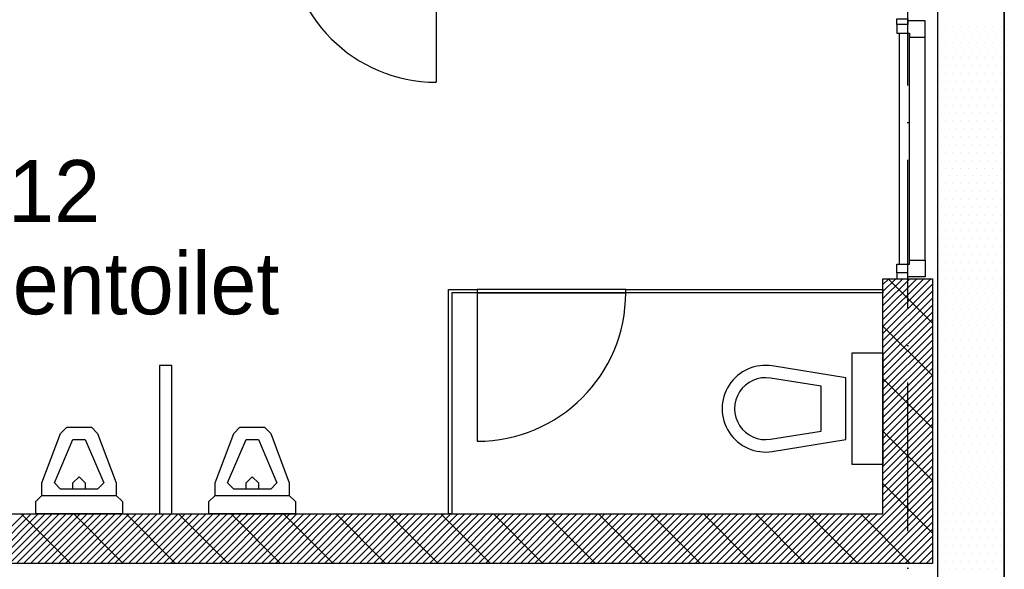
# Model space of a CAD drawing. Header units: millimetres. Extents: x -6587 to 112885, y 244 to 84344.
# Tile 24 of 57: x 30209 to 34190, y 44733 to 46953. Entities that reach past the tile are written whole.
import ezdxf
from ezdxf.enums import TextEntityAlignment as Align

# ---------------------------------------------------------------- set-up
doc = ezdxf.new("R2010")
doc.units = ezdxf.units.MM
doc.header["$LTSCALE"] = 100
doc.linetypes.add('DASHDOT', pattern=[9, 6, -1.5, 0, -1.5])
doc.layers.get('0').update_dxf_attribs({"color": 9, "linetype": 'CONTINUOUS'})
for name, color, linetype in [('AL$7----_STRAMIEN', 1, 'DASHDOT'), ('AL22----_CAMPINGWANDJE', 1, 'CONTINUOUS'), ('AL28----_KONSTRUKTIE', 3, 'CONTINUOUS'), ('AL31----_DRAAIRICHTING', 1, 'CONTINUOUS'), ('AL32----_BINNENKOZ', 7, 'CONTINUOUS'), ('AL74----_INRSANITAIR', 7, 'CONTINUOUS'), ('ALXAA---_GEWBETON', 12, 'CONTINUOUS'), ('ALXAB---_PREFABBETON', 1, 'CONTINUOUS'), ('BOUW', 8, 'CONTINUOUS'), ('KABELGOOT1', 8, 'CONTINUOUS'), ('LIJN025', 10, 'CONTINUOUS')]:
    doc.layers.add(name, color=color, linetype=linetype)
doc.styles.add('2_0', font='iso', dxfattribs={"height": 200})
doc.styles.add('BURO-025', font='BUROFONT.shx', dxfattribs={"height": 250})
doc.styles.get("Standard").update_dxf_attribs({"font": 'iso.shx'})

# ---------------------------------------------------------------- blocks, each defined once
blk = doc.blocks.new('EH100000')
at = {"linetype": 'ByBlock'}
for p, q in [((1, 0.5), (0, 0.5)), ((1, 0.5, 1), (0, 0.5, 1)), ((0, -0.5, 1), (1, -0.5, 1)), ((1, -0.5), (0, -0.5))]:
    blk.add_line(p, q, dxfattribs=at)
at = {"linetype": 'ByBlock', "invisible_edges": 15}
for points in [[(1, -0.5), (0, -0.5), (0, 0.5), (1, 0.5)], [(0, 0.5), (1, 0.5), (1, 0.5, 1), (0, 0.5, 1)], [(0, -0.5, 1), (1, -0.5, 1), (1, -0.5), (0, -0.5)]]:
    blk.add_3dface(points, dxfattribs=at)
at = {"linetype": 'ByBlock', "style": '2_0', "flags": 8}
blk.add_attdef('FUNCTIE', text='', height=0.5, dxfattribs=at).set_placement((0.5, 0), align=Align.MIDDLE)
at = {"linetype": 'ByBlock', "flags": 9}
blk.add_attdef('SCHOT', text='', height=0.5, dxfattribs=at).set_placement((0.5, 0), align=Align.MIDDLE)
blk = doc.blocks.new('A$Cb38f1ce1')
at = {"layer": 'AL$7----_STRAMIEN', "color": 1}
blk.add_lwpolyline([(30547.7, 1456.2), (30547.7, 70088.1)], dxfattribs=at)
at = {"layer": 'AL22----_CAMPINGWANDJE', "color": 8}
for p, q in [((28691.2, 38430), (28691.2, 39336.5)), ((28691.2, 39336.5), (28807.7, 39336.5)), ((28807.7, 39336.5), (28807.7, 39323.5)), ((29407.7, 39323.5), (29407.7, 39336.5)), ((29407.7, 39336.5), (30447.7, 39336.5)), ((30447.7, 39336.5), (30447.7, 39323.5)), ((28807.7, 39323.5), (28704.2, 39323.5)), ((28704.2, 39323.5), (28704.2, 38430)), ((30447.7, 39323.5), (29407.7, 39323.5)), ((28704.2, 38430), (28691.2, 38430))]:
    blk.add_line(p, q, dxfattribs=at)
at = {"layer": 'AL28----_KONSTRUKTIE', "color": 8}
for p, q in [((30447.7, 38430), (30447.7, 39380)), ((30447.7, 39380), (30647.7, 39380)), ((30647.7, 39380), (30647.7, 38230)), ((26147.7, 38430), (27947.7, 38430)), ((27947.7, 38430), (30447.7, 38430)), ((27947.7, 38230), (25757.7, 38230)), ((30647.7, 38230), (27947.7, 38230))]:
    blk.add_line(p, q, dxfattribs=at)
at = {"layer": 'AL31----_DRAAIRICHTING', "color": 8}
for p, q in [((28641.2, 40773.5), (28641.2, 40173.5)), ((29407.7, 39323.5), (28807.7, 39323.5)), ((28807.7, 39323.5), (28807.7, 38723.5))]:
    blk.add_line(p, q, dxfattribs=at)
for centre, start, end in [((28641.2, 40773.5), 180, 270), ((28807.7, 39323.5), 270, 0)]:
    blk.add_arc(centre, 600, start, end, dxfattribs=at)
at = {"layer": 'AL32----_BINNENKOZ', "color": 8}
for p, q in [((29407.7, 39336.5), (28807.7, 39336.5)), ((28807.7, 39336.5), (28807.7, 39323.5)), ((29407.7, 39323.5), (29407.7, 39336.5)), ((28807.7, 39323.5), (29407.7, 39323.5))]:
    blk.add_line(p, q, dxfattribs=at)
for points in [[(30503.7, 40407), (30503.7, 40430), (30547.7, 40430), (30547.7, 40407)], [(30503.7, 40407), (30503.7, 40372), (30554.7, 40372), (30554.7, 40355), (30617.7, 40355), (30617.7, 40422), (30547.7, 40422), (30547.7, 40407), (30503.7, 40407)], [(30514.7, 39438), (30514.7, 40372)], [(30554.7, 39438), (30554.7, 40372)], [(30503.7, 39403), (30503.7, 39438), (30554.7, 39438), (30554.7, 39455), (30617.7, 39455), (30617.7, 39388), (30547.7, 39388), (30547.7, 39403), (30503.7, 39403)], [(30503.7, 39403), (30503.7, 39380), (30547.7, 39380), (30547.7, 39403)]]:
    blk.add_lwpolyline(points, dxfattribs=at)
at = {"layer": 'AL32----_BINNENKOZ', "color": 8, "linetype": 'Continuous'}
blk.add_lwpolyline([(30617.7, 39455), (30617.7, 40355)], dxfattribs=at)
at = {"layer": 'AL74----_INRSANITAIR', "color": 8}
for p, q in [((27522.7, 39030), (27522.7, 38430)), ((27572.7, 39030), (27522.7, 39030)), ((27572.7, 38430), (27572.7, 39030)), ((27522.7, 38430), (27572.7, 38430))]:
    blk.add_line(p, q, dxfattribs=at)
at = {"layer": 'AL74----_INRSANITAIR', "color": 8, "linetype": 'Continuous'}
for points in [[(30447.7, 38630), (30322.7, 38630), (30322.7, 39080), (30447.7, 39080), (30447.7, 38630)], [(27047.7, 38505), (27047.7, 38555), (27122.7, 38755), (27122.7, 38755), (27147.7, 38780), (27247.7, 38780), (27247.7, 38780), (27272.7, 38755), (27347.7, 38555), (27347.7, 38505)], [(27747.7, 38505), (27747.7, 38555), (27822.7, 38755), (27822.7, 38755), (27847.7, 38780), (27947.7, 38780), (27947.7, 38780), (27972.7, 38755), (28047.7, 38555), (28047.7, 38505)], [(27097.7, 38555), (27172.7, 38730), (27222.7, 38730), (27297.7, 38555), (27272.7, 38530), (27122.7, 38530), (27097.7, 38555), (27097.7, 38555)], [(27797.7, 38555), (27872.7, 38730), (27922.7, 38730), (27997.7, 38555), (27972.7, 38530), (27822.7, 38530), (27797.7, 38555), (27797.7, 38555)], [(27172.7, 38530), (27172.7, 38555), (27197.7, 38580), (27222.7, 38555), (27222.7, 38530)], [(27872.7, 38530), (27872.7, 38555), (27897.7, 38580), (27922.7, 38555), (27922.7, 38530)], [(27022.7, 38430), (27022.7, 38480), (27047.7, 38505), (27047.7, 38505), (27347.7, 38505), (27372.7, 38480), (27372.7, 38430), (27022.7, 38430)], [(27722.7, 38430), (27722.7, 38480), (27747.7, 38505), (27747.7, 38505), (28047.7, 38505), (28072.7, 38480), (28072.7, 38430), (27722.7, 38430)]]:
    blk.add_lwpolyline(points, dxfattribs=at)
for points in [[(30000.4, 38682.2), (30297.7, 38730), (30297.7, 38980), (30000.4, 39027.8, 1.173599)], [(29992.5, 38731.6), (30197.7, 38764.6), (30197.7, 38945.4), (29992.5, 38978.4, 1.173599)]]:
    blk.add_lwpolyline(points, format="xyb", close=True, dxfattribs=at)
at = {"layer": 'ALXAA---_GEWBETON', "color": 8}
for p, q in [((30447.7, 39356.5), (30471.1, 39380)), ((30447.7, 39328.2), (30499.4, 39380)), ((30447.7, 39300), (30527.7, 39380)), ((30447.7, 39271.7), (30556, 39380)), ((30447.7, 39243.4), (30584.3, 39380)), ((30447.7, 39215.1), (30612.6, 39380)), ((30447.7, 39186.8), (30640.9, 39380)), ((30447.7, 39158.5), (30647.7, 39358.5)), ((30447.7, 39130.2), (30647.7, 39330.2)), ((30447.7, 39102), (30647.7, 39302)), ((30447.7, 39073.7), (30647.7, 39273.7)), ((30447.7, 39045.4), (30647.7, 39245.4)), ((30447.7, 39017.1), (30647.7, 39217.1)), ((30447.7, 38988.8), (30647.7, 39188.8)), ((30447.7, 38960.5), (30647.7, 39160.5)), ((30447.7, 38932.3), (30647.7, 39132.3)), ((30447.7, 38904), (30647.7, 39104)), ((30447.7, 38875.7), (30647.7, 39075.7)), ((30447.7, 38847.4), (30647.7, 39047.4)), ((30447.7, 38819.1), (30647.7, 39019.1)), ((30447.7, 38790.8), (30647.7, 38990.8)), ((30447.7, 38762.6), (30647.7, 38962.6)), ((30447.7, 38734.3), (30647.7, 38934.3)), ((30447.7, 38706), (30647.7, 38906)), ((30447.7, 38677.7), (30647.7, 38877.7)), ((30447.7, 38649.4), (30647.7, 38849.4)), ((30447.7, 38621.1), (30647.7, 38821.1)), ((30447.7, 38592.8), (30647.7, 38792.8)), ((30447.7, 38564.6), (30647.7, 38764.6)), ((30447.7, 38536.3), (30647.7, 38736.3)), ((30447.7, 38508), (30647.7, 38708)), ((30447.7, 38479.7), (30647.7, 38679.7)), ((30254.5, 38230), (30647.7, 38623.1)), ((30447.7, 38451.4), (30647.7, 38651.4)), ((30282.8, 38230), (30647.7, 38594.9)), ((30311.1, 38230), (30647.7, 38566.6)), ((30339.4, 38230), (30647.7, 38538.3)), ((30367.7, 38230), (30647.7, 38510)), ((30395.9, 38230), (30647.7, 38481.7)), ((26775.6, 38230), (26975.6, 38430)), ((26803.8, 38230), (27003.8, 38430)), ((26832.1, 38230), (27032.1, 38430)), ((26860.4, 38230), (27060.4, 38430)), ((26888.7, 38230), (27088.7, 38430)), ((26917, 38230), (27117, 38430)), ((26945.3, 38230), (27145.3, 38430)), ((26973.6, 38230), (27173.6, 38430)), ((27001.8, 38230), (27201.8, 38430)), ((27030.1, 38230), (27230.1, 38430)), ((27058.4, 38230), (27258.4, 38430)), ((27086.7, 38230), (27286.7, 38430)), ((27115, 38230), (27315, 38430)), ((27143.3, 38230), (27343.3, 38430)), ((27171.5, 38230), (27371.5, 38430)), ((27199.8, 38230), (27399.8, 38430)), ((27228.1, 38230), (27428.1, 38430)), ((27256.4, 38230), (27456.4, 38430)), ((27284.7, 38230), (27484.7, 38430)), ((27313, 38230), (27513, 38430)), ((27341.2, 38230), (27541.2, 38430)), ((27369.5, 38230), (27569.5, 38430)), ((27397.8, 38230), (27597.8, 38430)), ((27426.1, 38230), (27626.1, 38430)), ((27454.4, 38230), (27654.4, 38430)), ((27482.7, 38230), (27682.7, 38430)), ((27511, 38230), (27711, 38430)), ((27539.2, 38230), (27739.2, 38430)), ((27567.5, 38230), (27767.5, 38430)), ((27595.8, 38230), (27795.8, 38430)), ((27624.1, 38230), (27824.1, 38430)), ((27652.4, 38230), (27852.4, 38430)), ((27680.7, 38230), (27880.7, 38430)), ((27708.9, 38230), (27908.9, 38430)), ((27737.2, 38230), (27937.2, 38430)), ((27765.5, 38230), (27965.5, 38430)), ((27793.8, 38230), (27993.8, 38430)), ((27822.1, 38230), (28022.1, 38430)), ((27850.4, 38230), (28050.4, 38430)), ((27878.6, 38230), (28078.6, 38430)), ((27906.9, 38230), (28106.9, 38430)), ((27935.2, 38230), (28135.2, 38430)), ((27963.5, 38230), (28163.5, 38430)), ((27991.8, 38230), (28191.8, 38430)), ((28020.1, 38230), (28220.1, 38430)), ((28048.4, 38230), (28248.4, 38430)), ((28076.6, 38230), (28276.6, 38430)), ((28104.9, 38230), (28304.9, 38430)), ((28133.2, 38230), (28333.2, 38430)), ((28161.5, 38230), (28361.5, 38430)), ((28189.8, 38230), (28389.8, 38430)), ((28218.1, 38230), (28418.1, 38430)), ((28246.3, 38230), (28446.3, 38430)), ((28274.6, 38230), (28474.6, 38430)), ((28302.9, 38230), (28502.9, 38430)), ((28331.2, 38230), (28531.2, 38430)), ((28359.5, 38230), (28559.5, 38430)), ((28387.8, 38230), (28587.8, 38430)), ((28416, 38230), (28616, 38430)), ((28444.3, 38230), (28644.3, 38430)), ((28472.6, 38230), (28672.6, 38430)), ((28500.9, 38230), (28700.9, 38430)), ((28529.2, 38230), (28729.2, 38430)), ((28557.5, 38230), (28757.5, 38430)), ((28585.8, 38230), (28785.8, 38430)), ((28614, 38230), (28814, 38430)), ((28642.3, 38230), (28842.3, 38430)), ((28670.6, 38230), (28870.6, 38430)), ((28698.9, 38230), (28898.9, 38430)), ((28727.2, 38230), (28927.2, 38430)), ((28755.5, 38230), (28955.5, 38430)), ((28783.7, 38230), (28983.7, 38430)), ((28812, 38230), (29012, 38430)), ((28840.3, 38230), (29040.3, 38430)), ((28868.6, 38230), (29068.6, 38430)), ((28896.9, 38230), (29096.9, 38430)), ((28925.2, 38230), (29125.2, 38430)), ((28953.4, 38230), (29153.4, 38430)), ((28981.7, 38230), (29181.7, 38430)), ((29010, 38230), (29210, 38430)), ((29038.3, 38230), (29238.3, 38430)), ((29066.6, 38230), (29266.6, 38430)), ((29094.9, 38230), (29294.9, 38430)), ((29123.2, 38230), (29323.2, 38430)), ((29151.4, 38230), (29351.4, 38430)), ((29179.7, 38230), (29379.7, 38430)), ((29208, 38230), (29408, 38430)), ((29236.3, 38230), (29436.3, 38430)), ((29264.6, 38230), (29464.6, 38430)), ((29292.9, 38230), (29492.9, 38430)), ((29321.1, 38230), (29521.1, 38430)), ((29349.4, 38230), (29549.4, 38430)), ((29377.7, 38230), (29577.7, 38430)), ((29406, 38230), (29606, 38430)), ((29434.3, 38230), (29634.3, 38430)), ((29462.6, 38230), (29662.6, 38430)), ((29490.9, 38230), (29690.9, 38430)), ((29519.1, 38230), (29719.1, 38430)), ((29547.4, 38230), (29747.4, 38430)), ((29575.7, 38230), (29775.7, 38430)), ((29604, 38230), (29804, 38430)), ((29632.3, 38230), (29832.3, 38430)), ((29660.6, 38230), (29860.6, 38430)), ((29688.8, 38230), (29888.8, 38430)), ((29717.1, 38230), (29917.1, 38430)), ((29745.4, 38230), (29945.4, 38430)), ((29773.7, 38230), (29973.7, 38430)), ((29802, 38230), (30002, 38430)), ((29830.3, 38230), (30030.3, 38430)), ((29858.5, 38230), (30058.5, 38430)), ((29886.8, 38230), (30086.8, 38430)), ((29915.1, 38230), (30115.1, 38430)), ((29943.4, 38230), (30143.4, 38430)), ((29971.7, 38230), (30171.7, 38430)), ((30000, 38230), (30200, 38430)), ((30028.3, 38230), (30228.3, 38430)), ((30056.5, 38230), (30256.5, 38430)), ((30084.8, 38230), (30284.8, 38430)), ((30113.1, 38230), (30313.1, 38430)), ((30141.4, 38230), (30341.4, 38430)), ((30169.7, 38230), (30369.7, 38430)), ((30198, 38230), (30398, 38430)), ((30226.2, 38230), (30426.2, 38430)), ((30424.2, 38230), (30647.7, 38453.4)), ((30452.5, 38230), (30647.7, 38425.1)), ((30480.8, 38230), (30647.7, 38396.9)), ((30509.1, 38230), (30647.7, 38368.6)), ((30537.4, 38230), (30647.7, 38340.3)), ((30565.7, 38230), (30647.7, 38312)), ((30593.9, 38230), (30647.7, 38283.7)), ((30622.2, 38230), (30647.7, 38255.4)), ((30622.2, 38230), (30647.7, 38255.4))]:
    blk.add_line(p, q, dxfattribs=at)
at = {"layer": 'ALXAB---_PREFABBETON', "color": 8}
for p, q in [((30468.6, 39380), (30647.7, 39201)), ((30447.7, 39188.8), (30647.7, 38988.8)), ((30447.7, 38976.7), (30647.7, 38776.7)), ((30447.7, 38764.6), (30647.7, 38564.6)), ((30447.7, 38552.4), (30647.7, 38352.4)), ((26963.9, 38430), (27163.9, 38230)), ((27176, 38430), (27376, 38230)), ((27388.1, 38430), (27588.1, 38230)), ((27600.3, 38430), (27800.3, 38230)), ((27812.4, 38430), (28012.4, 38230)), ((28024.5, 38430), (28224.5, 38230)), ((28236.7, 38430), (28436.7, 38230)), ((28448.8, 38430), (28648.8, 38230)), ((28660.9, 38430), (28860.9, 38230)), ((28873.1, 38430), (29073.1, 38230)), ((29085.2, 38430), (29285.2, 38230)), ((29297.3, 38430), (29497.3, 38230)), ((29509.4, 38430), (29709.4, 38230)), ((29721.6, 38430), (29921.6, 38230)), ((29933.7, 38430), (30133.7, 38230)), ((30145.8, 38430), (30345.8, 38230)), ((30358, 38430), (30558, 38230))]:
    blk.add_line(p, q, dxfattribs=at)
at = {"layer": 'KABELGOOT1'}
for p, q in [((30683.2, 40366.7), (30683.2, 40366.7)), ((30699, 40398.5), (30699, 40398.5)), ((30714.9, 40366.7), (30714.9, 40366.7)), ((30730.8, 40398.5), (30730.8, 40398.5)), ((30746.7, 40366.7), (30746.7, 40366.7)), ((30762.5, 40398.5), (30762.5, 40398.5)), ((30778.4, 40366.7), (30778.4, 40366.7)), ((30794.3, 40398.5), (30794.3, 40398.5)), ((30810.2, 40366.7), (30810.2, 40366.7)), ((30826, 40398.5), (30826, 40398.5)), ((30841.9, 40366.7), (30841.9, 40366.7)), ((30857.8, 40398.5), (30857.8, 40398.5)), ((30873.7, 40366.7), (30873.7, 40366.7)), ((30889.5, 40398.5), (30889.5, 40398.5)), ((30905.4, 40366.7), (30905.4, 40366.7)), ((30921.3, 40398.5), (30921.3, 40398.5)), ((30937.2, 40366.7), (30937.2, 40366.7)), ((30699, 40335), (30699, 40335)), ((30730.8, 40335), (30730.8, 40335)), ((30762.5, 40335), (30762.5, 40335)), ((30794.3, 40335), (30794.3, 40335)), ((30826, 40335), (30826, 40335)), ((30857.8, 40335), (30857.8, 40335)), ((30889.5, 40335), (30889.5, 40335)), ((30921.3, 40335), (30921.3, 40335)), ((30683.2, 40303.2), (30683.2, 40303.2)), ((30714.9, 40303.2), (30714.9, 40303.2)), ((30746.7, 40303.2), (30746.7, 40303.2)), ((30778.4, 40303.2), (30778.4, 40303.2)), ((30810.2, 40303.2), (30810.2, 40303.2)), ((30841.9, 40303.2), (30841.9, 40303.2)), ((30873.7, 40303.2), (30873.7, 40303.2)), ((30905.4, 40303.2), (30905.4, 40303.2)), ((30937.2, 40303.2), (30937.2, 40303.2)), ((30699, 40271.5), (30699, 40271.5)), ((30730.8, 40271.5), (30730.8, 40271.5)), ((30762.5, 40271.5), (30762.5, 40271.5)), ((30794.3, 40271.5), (30794.3, 40271.5)), ((30826, 40271.5), (30826, 40271.5)), ((30857.8, 40271.5), (30857.8, 40271.5)), ((30889.5, 40271.5), (30889.5, 40271.5)), ((30921.3, 40271.5), (30921.3, 40271.5)), ((30683.2, 40239.7), (30683.2, 40239.7)), ((30699, 40208), (30699, 40208)), ((30714.9, 40239.7), (30714.9, 40239.7)), ((30730.8, 40208), (30730.8, 40208)), ((30746.7, 40239.7), (30746.7, 40239.7)), ((30762.5, 40208), (30762.5, 40208)), ((30778.4, 40239.7), (30778.4, 40239.7)), ((30794.3, 40208), (30794.3, 40208)), ((30810.2, 40239.7), (30810.2, 40239.7)), ((30826, 40208), (30826, 40208)), ((30841.9, 40239.7), (30841.9, 40239.7)), ((30857.8, 40208), (30857.8, 40208)), ((30873.7, 40239.7), (30873.7, 40239.7)), ((30889.5, 40208), (30889.5, 40208)), ((30905.4, 40239.7), (30905.4, 40239.7)), ((30921.3, 40208), (30921.3, 40208)), ((30937.2, 40239.7), (30937.2, 40239.7)), ((30683.2, 40176.2), (30683.2, 40176.2)), ((30714.9, 40176.2), (30714.9, 40176.2)), ((30746.7, 40176.2), (30746.7, 40176.2)), ((30778.4, 40176.2), (30778.4, 40176.2)), ((30810.2, 40176.2), (30810.2, 40176.2)), ((30841.9, 40176.2), (30841.9, 40176.2)), ((30873.7, 40176.2), (30873.7, 40176.2)), ((30905.4, 40176.2), (30905.4, 40176.2)), ((30937.2, 40176.2), (30937.2, 40176.2)), ((30699, 40144.5), (30699, 40144.5)), ((30730.8, 40144.5), (30730.8, 40144.5)), ((30762.5, 40144.5), (30762.5, 40144.5)), ((30794.3, 40144.5), (30794.3, 40144.5)), ((30826, 40144.5), (30826, 40144.5)), ((30857.8, 40144.5), (30857.8, 40144.5)), ((30889.5, 40144.5), (30889.5, 40144.5)), ((30921.3, 40144.5), (30921.3, 40144.5)), ((30683.2, 40112.7), (30683.2, 40112.7)), ((30714.9, 40112.7), (30714.9, 40112.7)), ((30746.7, 40112.7), (30746.7, 40112.7)), ((30778.4, 40112.7), (30778.4, 40112.7)), ((30810.2, 40112.7), (30810.2, 40112.7)), ((30841.9, 40112.7), (30841.9, 40112.7)), ((30873.7, 40112.7), (30873.7, 40112.7)), ((30905.4, 40112.7), (30905.4, 40112.7)), ((30937.2, 40112.7), (30937.2, 40112.7)), ((30683.2, 40049.2), (30683.2, 40049.2)), ((30699, 40081), (30699, 40081)), ((30714.9, 40049.2), (30714.9, 40049.2)), ((30730.8, 40081), (30730.8, 40081)), ((30746.7, 40049.2), (30746.7, 40049.2)), ((30762.5, 40081), (30762.5, 40081)), ((30778.4, 40049.2), (30778.4, 40049.2)), ((30794.3, 40081), (30794.3, 40081)), ((30810.2, 40049.2), (30810.2, 40049.2)), ((30826, 40081), (30826, 40081)), ((30841.9, 40049.2), (30841.9, 40049.2)), ((30857.8, 40081), (30857.8, 40081)), ((30873.7, 40049.2), (30873.7, 40049.2)), ((30889.5, 40081), (30889.5, 40081)), ((30905.4, 40049.2), (30905.4, 40049.2)), ((30921.3, 40081), (30921.3, 40081)), ((30937.2, 40049.2), (30937.2, 40049.2)), ((30699, 40017.5), (30699, 40017.5)), ((30730.8, 40017.5), (30730.8, 40017.5)), ((30762.5, 40017.5), (30762.5, 40017.5)), ((30794.3, 40017.5), (30794.3, 40017.5)), ((30826, 40017.5), (30826, 40017.5)), ((30857.8, 40017.5), (30857.8, 40017.5)), ((30889.5, 40017.5), (30889.5, 40017.5)), ((30921.3, 40017.5), (30921.3, 40017.5)), ((30683.2, 39985.7), (30683.2, 39985.7)), ((30714.9, 39985.7), (30714.9, 39985.7)), ((30746.7, 39985.7), (30746.7, 39985.7)), ((30778.4, 39985.7), (30778.4, 39985.7)), ((30810.2, 39985.7), (30810.2, 39985.7)), ((30841.9, 39985.7), (30841.9, 39985.7)), ((30873.7, 39985.7), (30873.7, 39985.7)), ((30905.4, 39985.7), (30905.4, 39985.7)), ((30937.2, 39985.7), (30937.2, 39985.7)), ((30699, 39954), (30699, 39954)), ((30730.8, 39954), (30730.8, 39954)), ((30762.5, 39954), (30762.5, 39954)), ((30794.3, 39954), (30794.3, 39954)), ((30826, 39954), (30826, 39954)), ((30857.8, 39954), (30857.8, 39954)), ((30889.5, 39954), (30889.5, 39954)), ((30921.3, 39954), (30921.3, 39954)), ((30683.2, 39922.2), (30683.2, 39922.2)), ((30699, 39890.5), (30699, 39890.5)), ((30714.9, 39922.2), (30714.9, 39922.2)), ((30730.8, 39890.5), (30730.8, 39890.5)), ((30746.7, 39922.2), (30746.7, 39922.2)), ((30762.5, 39890.5), (30762.5, 39890.5)), ((30778.4, 39922.2), (30778.4, 39922.2)), ((30794.3, 39890.5), (30794.3, 39890.5)), ((30810.2, 39922.2), (30810.2, 39922.2)), ((30826, 39890.5), (30826, 39890.5)), ((30841.9, 39922.2), (30841.9, 39922.2)), ((30857.8, 39890.5), (30857.8, 39890.5)), ((30873.7, 39922.2), (30873.7, 39922.2)), ((30889.5, 39890.5), (30889.5, 39890.5)), ((30905.4, 39922.2), (30905.4, 39922.2)), ((30921.3, 39890.5), (30921.3, 39890.5)), ((30937.2, 39922.2), (30937.2, 39922.2)), ((30683.2, 39858.7), (30683.2, 39858.7)), ((30714.9, 39858.7), (30714.9, 39858.7)), ((30746.7, 39858.7), (30746.7, 39858.7)), ((30778.4, 39858.7), (30778.4, 39858.7)), ((30810.2, 39858.7), (30810.2, 39858.7)), ((30841.9, 39858.7), (30841.9, 39858.7)), ((30873.7, 39858.7), (30873.7, 39858.7)), ((30905.4, 39858.7), (30905.4, 39858.7)), ((30937.2, 39858.7), (30937.2, 39858.7)), ((30699, 39827), (30699, 39827)), ((30730.8, 39827), (30730.8, 39827)), ((30762.5, 39827), (30762.5, 39827)), ((30794.3, 39827), (30794.3, 39827)), ((30826, 39827), (30826, 39827)), ((30857.8, 39827), (30857.8, 39827)), ((30889.5, 39827), (30889.5, 39827)), ((30921.3, 39827), (30921.3, 39827)), ((30683.2, 39795.2), (30683.2, 39795.2)), ((30714.9, 39795.2), (30714.9, 39795.2)), ((30746.7, 39795.2), (30746.7, 39795.2)), ((30778.4, 39795.2), (30778.4, 39795.2)), ((30810.2, 39795.2), (30810.2, 39795.2)), ((30841.9, 39795.2), (30841.9, 39795.2)), ((30873.7, 39795.2), (30873.7, 39795.2)), ((30905.4, 39795.2), (30905.4, 39795.2)), ((30937.2, 39795.2), (30937.2, 39795.2)), ((30683.2, 39731.7), (30683.2, 39731.7)), ((30699, 39763.5), (30699, 39763.5)), ((30714.9, 39731.7), (30714.9, 39731.7)), ((30730.8, 39763.5), (30730.8, 39763.5)), ((30746.7, 39731.7), (30746.7, 39731.7)), ((30762.5, 39763.5), (30762.5, 39763.5)), ((30778.4, 39731.7), (30778.4, 39731.7)), ((30794.3, 39763.5), (30794.3, 39763.5)), ((30810.2, 39731.7), (30810.2, 39731.7)), ((30826, 39763.5), (30826, 39763.5)), ((30841.9, 39731.7), (30841.9, 39731.7)), ((30857.8, 39763.5), (30857.8, 39763.5)), ((30873.7, 39731.7), (30873.7, 39731.7)), ((30889.5, 39763.5), (30889.5, 39763.5)), ((30905.4, 39731.7), (30905.4, 39731.7)), ((30921.3, 39763.5), (30921.3, 39763.5)), ((30937.2, 39731.7), (30937.2, 39731.7)), ((30699, 39700), (30699, 39700)), ((30730.8, 39700), (30730.8, 39700)), ((30762.5, 39700), (30762.5, 39700)), ((30794.3, 39700), (30794.3, 39700)), ((30826, 39700), (30826, 39700)), ((30857.8, 39700), (30857.8, 39700)), ((30889.5, 39700), (30889.5, 39700)), ((30921.3, 39700), (30921.3, 39700)), ((30683.2, 39668.2), (30683.2, 39668.2)), ((30714.9, 39668.2), (30714.9, 39668.2)), ((30746.7, 39668.2), (30746.7, 39668.2)), ((30778.4, 39668.2), (30778.4, 39668.2)), ((30810.2, 39668.2), (30810.2, 39668.2)), ((30841.9, 39668.2), (30841.9, 39668.2)), ((30873.7, 39668.2), (30873.7, 39668.2)), ((30905.4, 39668.2), (30905.4, 39668.2)), ((30937.2, 39668.2), (30937.2, 39668.2)), ((30699, 39636.5), (30699, 39636.5)), ((30730.8, 39636.5), (30730.8, 39636.5)), ((30762.5, 39636.5), (30762.5, 39636.5)), ((30794.3, 39636.5), (30794.3, 39636.5)), ((30826, 39636.5), (30826, 39636.5)), ((30857.8, 39636.5), (30857.8, 39636.5)), ((30889.5, 39636.5), (30889.5, 39636.5)), ((30921.3, 39636.5), (30921.3, 39636.5)), ((30683.2, 39604.7), (30683.2, 39604.7)), ((30699, 39573), (30699, 39573)), ((30714.9, 39604.7), (30714.9, 39604.7)), ((30730.8, 39573), (30730.8, 39573)), ((30746.7, 39604.7), (30746.7, 39604.7)), ((30762.5, 39573), (30762.5, 39573)), ((30778.4, 39604.7), (30778.4, 39604.7)), ((30794.3, 39573), (30794.3, 39573)), ((30810.2, 39604.7), (30810.2, 39604.7)), ((30826, 39573), (30826, 39573)), ((30841.9, 39604.7), (30841.9, 39604.7)), ((30857.8, 39573), (30857.8, 39573)), ((30873.7, 39604.7), (30873.7, 39604.7)), ((30889.5, 39573), (30889.5, 39573)), ((30905.4, 39604.7), (30905.4, 39604.7)), ((30921.3, 39573), (30921.3, 39573)), ((30937.2, 39604.7), (30937.2, 39604.7)), ((30683.2, 39541.2), (30683.2, 39541.2)), ((30714.9, 39541.2), (30714.9, 39541.2)), ((30746.7, 39541.2), (30746.7, 39541.2)), ((30778.4, 39541.2), (30778.4, 39541.2)), ((30810.2, 39541.2), (30810.2, 39541.2)), ((30841.9, 39541.2), (30841.9, 39541.2)), ((30873.7, 39541.2), (30873.7, 39541.2)), ((30905.4, 39541.2), (30905.4, 39541.2)), ((30937.2, 39541.2), (30937.2, 39541.2)), ((30699, 39509.5), (30699, 39509.5)), ((30730.8, 39509.5), (30730.8, 39509.5)), ((30762.5, 39509.5), (30762.5, 39509.5)), ((30794.3, 39509.5), (30794.3, 39509.5)), ((30826, 39509.5), (30826, 39509.5)), ((30857.8, 39509.5), (30857.8, 39509.5)), ((30889.5, 39509.5), (30889.5, 39509.5)), ((30921.3, 39509.5), (30921.3, 39509.5)), ((30683.2, 39477.7), (30683.2, 39477.7)), ((30714.9, 39477.7), (30714.9, 39477.7)), ((30746.7, 39477.7), (30746.7, 39477.7)), ((30778.4, 39477.7), (30778.4, 39477.7)), ((30810.2, 39477.7), (30810.2, 39477.7)), ((30841.9, 39477.7), (30841.9, 39477.7)), ((30873.7, 39477.7), (30873.7, 39477.7)), ((30905.4, 39477.7), (30905.4, 39477.7)), ((30937.2, 39477.7), (30937.2, 39477.7)), ((30683.2, 39414.2), (30683.2, 39414.2)), ((30699, 39446), (30699, 39446)), ((30714.9, 39414.2), (30714.9, 39414.2)), ((30730.8, 39446), (30730.8, 39446)), ((30746.7, 39414.2), (30746.7, 39414.2)), ((30762.5, 39446), (30762.5, 39446)), ((30778.4, 39414.2), (30778.4, 39414.2)), ((30794.3, 39446), (30794.3, 39446)), ((30810.2, 39414.2), (30810.2, 39414.2)), ((30826, 39446), (30826, 39446)), ((30841.9, 39414.2), (30841.9, 39414.2)), ((30857.8, 39446), (30857.8, 39446)), ((30873.7, 39414.2), (30873.7, 39414.2)), ((30889.5, 39446), (30889.5, 39446)), ((30905.4, 39414.2), (30905.4, 39414.2)), ((30921.3, 39446), (30921.3, 39446)), ((30937.2, 39414.2), (30937.2, 39414.2)), ((30699, 39382.5), (30699, 39382.5)), ((30730.8, 39382.5), (30730.8, 39382.5)), ((30762.5, 39382.5), (30762.5, 39382.5)), ((30794.3, 39382.5), (30794.3, 39382.5)), ((30826, 39382.5), (30826, 39382.5)), ((30857.8, 39382.5), (30857.8, 39382.5)), ((30889.5, 39382.5), (30889.5, 39382.5)), ((30921.3, 39382.5), (30921.3, 39382.5)), ((30683.2, 39350.7), (30683.2, 39350.7)), ((30714.9, 39350.7), (30714.9, 39350.7)), ((30746.7, 39350.7), (30746.7, 39350.7)), ((30778.4, 39350.7), (30778.4, 39350.7)), ((30810.2, 39350.7), (30810.2, 39350.7)), ((30841.9, 39350.7), (30841.9, 39350.7)), ((30873.7, 39350.7), (30873.7, 39350.7)), ((30905.4, 39350.7), (30905.4, 39350.7)), ((30937.2, 39350.7), (30937.2, 39350.7)), ((30699, 39319), (30699, 39319)), ((30730.8, 39319), (30730.8, 39319)), ((30762.5, 39319), (30762.5, 39319)), ((30794.3, 39319), (30794.3, 39319)), ((30826, 39319), (30826, 39319)), ((30857.8, 39319), (30857.8, 39319)), ((30889.5, 39319), (30889.5, 39319)), ((30921.3, 39319), (30921.3, 39319)), ((30683.2, 39287.2), (30683.2, 39287.2)), ((30699, 39255.5), (30699, 39255.5)), ((30714.9, 39287.2), (30714.9, 39287.2)), ((30730.8, 39255.5), (30730.8, 39255.5)), ((30746.7, 39287.2), (30746.7, 39287.2)), ((30762.5, 39255.5), (30762.5, 39255.5)), ((30778.4, 39287.2), (30778.4, 39287.2)), ((30794.3, 39255.5), (30794.3, 39255.5)), ((30810.2, 39287.2), (30810.2, 39287.2)), ((30826, 39255.5), (30826, 39255.5)), ((30841.9, 39287.2), (30841.9, 39287.2)), ((30857.8, 39255.5), (30857.8, 39255.5)), ((30873.7, 39287.2), (30873.7, 39287.2)), ((30889.5, 39255.5), (30889.5, 39255.5)), ((30905.4, 39287.2), (30905.4, 39287.2)), ((30921.3, 39255.5), (30921.3, 39255.5)), ((30937.2, 39287.2), (30937.2, 39287.2)), ((30683.2, 39223.7), (30683.2, 39223.7)), ((30714.9, 39223.7), (30714.9, 39223.7)), ((30746.7, 39223.7), (30746.7, 39223.7)), ((30778.4, 39223.7), (30778.4, 39223.7)), ((30810.2, 39223.7), (30810.2, 39223.7)), ((30841.9, 39223.7), (30841.9, 39223.7)), ((30873.7, 39223.7), (30873.7, 39223.7)), ((30905.4, 39223.7), (30905.4, 39223.7)), ((30937.2, 39223.7), (30937.2, 39223.7)), ((30699, 39192), (30699, 39192)), ((30730.8, 39192), (30730.8, 39192)), ((30762.5, 39192), (30762.5, 39192)), ((30794.3, 39192), (30794.3, 39192)), ((30826, 39192), (30826, 39192)), ((30857.8, 39192), (30857.8, 39192)), ((30889.5, 39192), (30889.5, 39192)), ((30921.3, 39192), (30921.3, 39192)), ((30683.2, 39160.2), (30683.2, 39160.2)), ((30714.9, 39160.2), (30714.9, 39160.2)), ((30746.7, 39160.2), (30746.7, 39160.2)), ((30778.4, 39160.2), (30778.4, 39160.2)), ((30810.2, 39160.2), (30810.2, 39160.2)), ((30841.9, 39160.2), (30841.9, 39160.2)), ((30873.7, 39160.2), (30873.7, 39160.2)), ((30905.4, 39160.2), (30905.4, 39160.2)), ((30937.2, 39160.2), (30937.2, 39160.2)), ((30683.2, 39096.7), (30683.2, 39096.7)), ((30699, 39128.5), (30699, 39128.5)), ((30714.9, 39096.7), (30714.9, 39096.7)), ((30730.8, 39128.5), (30730.8, 39128.5)), ((30746.7, 39096.7), (30746.7, 39096.7)), ((30762.5, 39128.5), (30762.5, 39128.5)), ((30778.4, 39096.7), (30778.4, 39096.7)), ((30794.3, 39128.5), (30794.3, 39128.5)), ((30810.2, 39096.7), (30810.2, 39096.7)), ((30826, 39128.5), (30826, 39128.5)), ((30841.9, 39096.7), (30841.9, 39096.7)), ((30857.8, 39128.5), (30857.8, 39128.5)), ((30873.7, 39096.7), (30873.7, 39096.7)), ((30889.5, 39128.5), (30889.5, 39128.5)), ((30905.4, 39096.7), (30905.4, 39096.7)), ((30921.3, 39128.5), (30921.3, 39128.5)), ((30937.2, 39096.7), (30937.2, 39096.7)), ((30699, 39065), (30699, 39065)), ((30730.8, 39065), (30730.8, 39065)), ((30762.5, 39065), (30762.5, 39065)), ((30794.3, 39065), (30794.3, 39065)), ((30826, 39065), (30826, 39065)), ((30857.8, 39065), (30857.8, 39065)), ((30889.5, 39065), (30889.5, 39065)), ((30921.3, 39065), (30921.3, 39065)), ((30683.2, 39033.2), (30683.2, 39033.2)), ((30714.9, 39033.2), (30714.9, 39033.2)), ((30746.7, 39033.2), (30746.7, 39033.2)), ((30778.4, 39033.2), (30778.4, 39033.2)), ((30810.2, 39033.2), (30810.2, 39033.2)), ((30841.9, 39033.2), (30841.9, 39033.2)), ((30873.7, 39033.2), (30873.7, 39033.2)), ((30905.4, 39033.2), (30905.4, 39033.2)), ((30937.2, 39033.2), (30937.2, 39033.2)), ((30699, 39001.5), (30699, 39001.5)), ((30730.8, 39001.5), (30730.8, 39001.5)), ((30762.5, 39001.5), (30762.5, 39001.5)), ((30794.3, 39001.5), (30794.3, 39001.5)), ((30826, 39001.5), (30826, 39001.5)), ((30857.8, 39001.5), (30857.8, 39001.5)), ((30889.5, 39001.5), (30889.5, 39001.5)), ((30921.3, 39001.5), (30921.3, 39001.5)), ((30683.2, 38969.7), (30683.2, 38969.7)), ((30699, 38938), (30699, 38938)), ((30714.9, 38969.7), (30714.9, 38969.7)), ((30730.8, 38938), (30730.8, 38938)), ((30746.7, 38969.7), (30746.7, 38969.7)), ((30762.5, 38938), (30762.5, 38938)), ((30778.4, 38969.7), (30778.4, 38969.7)), ((30794.3, 38938), (30794.3, 38938)), ((30810.2, 38969.7), (30810.2, 38969.7)), ((30826, 38938), (30826, 38938)), ((30841.9, 38969.7), (30841.9, 38969.7)), ((30857.8, 38938), (30857.8, 38938)), ((30873.7, 38969.7), (30873.7, 38969.7)), ((30889.5, 38938), (30889.5, 38938)), ((30905.4, 38969.7), (30905.4, 38969.7)), ((30921.3, 38938), (30921.3, 38938)), ((30937.2, 38969.7), (30937.2, 38969.7)), ((30683.2, 38906.2), (30683.2, 38906.2)), ((30714.9, 38906.2), (30714.9, 38906.2)), ((30746.7, 38906.2), (30746.7, 38906.2)), ((30778.4, 38906.2), (30778.4, 38906.2)), ((30810.2, 38906.2), (30810.2, 38906.2)), ((30841.9, 38906.2), (30841.9, 38906.2)), ((30873.7, 38906.2), (30873.7, 38906.2)), ((30905.4, 38906.2), (30905.4, 38906.2)), ((30937.2, 38906.2), (30937.2, 38906.2)), ((30699, 38874.5), (30699, 38874.5)), ((30730.8, 38874.5), (30730.8, 38874.5)), ((30762.5, 38874.5), (30762.5, 38874.5)), ((30794.3, 38874.5), (30794.3, 38874.5)), ((30826, 38874.5), (30826, 38874.5)), ((30857.8, 38874.5), (30857.8, 38874.5)), ((30889.5, 38874.5), (30889.5, 38874.5)), ((30921.3, 38874.5), (30921.3, 38874.5)), ((30683.2, 38842.7), (30683.2, 38842.7)), ((30714.9, 38842.7), (30714.9, 38842.7)), ((30746.7, 38842.7), (30746.7, 38842.7)), ((30778.4, 38842.7), (30778.4, 38842.7)), ((30810.2, 38842.7), (30810.2, 38842.7)), ((30841.9, 38842.7), (30841.9, 38842.7)), ((30873.7, 38842.7), (30873.7, 38842.7)), ((30905.4, 38842.7), (30905.4, 38842.7)), ((30937.2, 38842.7), (30937.2, 38842.7)), ((30683.2, 38779.2), (30683.2, 38779.2)), ((30699, 38811), (30699, 38811)), ((30714.9, 38779.2), (30714.9, 38779.2)), ((30730.8, 38811), (30730.8, 38811)), ((30746.7, 38779.2), (30746.7, 38779.2)), ((30762.5, 38811), (30762.5, 38811)), ((30778.4, 38779.2), (30778.4, 38779.2)), ((30794.3, 38811), (30794.3, 38811)), ((30810.2, 38779.2), (30810.2, 38779.2)), ((30826, 38811), (30826, 38811)), ((30841.9, 38779.2), (30841.9, 38779.2)), ((30857.8, 38811), (30857.8, 38811)), ((30873.7, 38779.2), (30873.7, 38779.2)), ((30889.5, 38811), (30889.5, 38811)), ((30905.4, 38779.2), (30905.4, 38779.2)), ((30921.3, 38811), (30921.3, 38811)), ((30937.2, 38779.2), (30937.2, 38779.2)), ((30699, 38747.5), (30699, 38747.5)), ((30730.8, 38747.5), (30730.8, 38747.5)), ((30762.5, 38747.5), (30762.5, 38747.5)), ((30794.3, 38747.5), (30794.3, 38747.5)), ((30826, 38747.5), (30826, 38747.5)), ((30857.8, 38747.5), (30857.8, 38747.5)), ((30889.5, 38747.5), (30889.5, 38747.5)), ((30921.3, 38747.5), (30921.3, 38747.5)), ((30683.2, 38715.7), (30683.2, 38715.7)), ((30714.9, 38715.7), (30714.9, 38715.7)), ((30746.7, 38715.7), (30746.7, 38715.7)), ((30778.4, 38715.7), (30778.4, 38715.7)), ((30810.2, 38715.7), (30810.2, 38715.7)), ((30841.9, 38715.7), (30841.9, 38715.7)), ((30873.7, 38715.7), (30873.7, 38715.7)), ((30905.4, 38715.7), (30905.4, 38715.7)), ((30937.2, 38715.7), (30937.2, 38715.7)), ((30699, 38684), (30699, 38684)), ((30730.8, 38684), (30730.8, 38684)), ((30762.5, 38684), (30762.5, 38684)), ((30794.3, 38684), (30794.3, 38684)), ((30826, 38684), (30826, 38684)), ((30857.8, 38684), (30857.8, 38684)), ((30889.5, 38684), (30889.5, 38684)), ((30921.3, 38684), (30921.3, 38684)), ((30683.2, 38652.2), (30683.2, 38652.2)), ((30699, 38620.5), (30699, 38620.5)), ((30714.9, 38652.2), (30714.9, 38652.2)), ((30730.8, 38620.5), (30730.8, 38620.5)), ((30746.7, 38652.2), (30746.7, 38652.2)), ((30762.5, 38620.5), (30762.5, 38620.5)), ((30778.4, 38652.2), (30778.4, 38652.2)), ((30794.3, 38620.5), (30794.3, 38620.5)), ((30810.2, 38652.2), (30810.2, 38652.2)), ((30826, 38620.5), (30826, 38620.5)), ((30841.9, 38652.2), (30841.9, 38652.2)), ((30857.8, 38620.5), (30857.8, 38620.5)), ((30873.7, 38652.2), (30873.7, 38652.2)), ((30889.5, 38620.5), (30889.5, 38620.5)), ((30905.4, 38652.2), (30905.4, 38652.2)), ((30921.3, 38620.5), (30921.3, 38620.5)), ((30937.2, 38652.2), (30937.2, 38652.2)), ((30683.2, 38588.7), (30683.2, 38588.7)), ((30714.9, 38588.7), (30714.9, 38588.7)), ((30746.7, 38588.7), (30746.7, 38588.7)), ((30778.4, 38588.7), (30778.4, 38588.7)), ((30810.2, 38588.7), (30810.2, 38588.7)), ((30841.9, 38588.7), (30841.9, 38588.7)), ((30873.7, 38588.7), (30873.7, 38588.7)), ((30905.4, 38588.7), (30905.4, 38588.7)), ((30937.2, 38588.7), (30937.2, 38588.7)), ((30699, 38557), (30699, 38557)), ((30730.8, 38557), (30730.8, 38557)), ((30762.5, 38557), (30762.5, 38557)), ((30794.3, 38557), (30794.3, 38557)), ((30826, 38557), (30826, 38557)), ((30857.8, 38557), (30857.8, 38557)), ((30889.5, 38557), (30889.5, 38557)), ((30921.3, 38557), (30921.3, 38557)), ((30683.2, 38525.2), (30683.2, 38525.2)), ((30699, 38493.5), (30699, 38493.5)), ((30714.9, 38525.2), (30714.9, 38525.2)), ((30730.8, 38493.5), (30730.8, 38493.5)), ((30746.7, 38525.2), (30746.7, 38525.2)), ((30762.5, 38493.5), (30762.5, 38493.5)), ((30778.4, 38525.2), (30778.4, 38525.2)), ((30794.3, 38493.5), (30794.3, 38493.5)), ((30810.2, 38525.2), (30810.2, 38525.2)), ((30826, 38493.5), (30826, 38493.5)), ((30841.9, 38525.2), (30841.9, 38525.2)), ((30857.8, 38493.5), (30857.8, 38493.5)), ((30873.7, 38525.2), (30873.7, 38525.2)), ((30889.5, 38493.5), (30889.5, 38493.5)), ((30905.4, 38525.2), (30905.4, 38525.2)), ((30921.3, 38493.5), (30921.3, 38493.5)), ((30937.2, 38525.2), (30937.2, 38525.2)), ((30683.2, 38461.7), (30683.2, 38461.7)), ((30714.9, 38461.7), (30714.9, 38461.7)), ((30746.7, 38461.7), (30746.7, 38461.7)), ((30778.4, 38461.7), (30778.4, 38461.7)), ((30810.2, 38461.7), (30810.2, 38461.7)), ((30841.9, 38461.7), (30841.9, 38461.7)), ((30873.7, 38461.7), (30873.7, 38461.7)), ((30905.4, 38461.7), (30905.4, 38461.7)), ((30937.2, 38461.7), (30937.2, 38461.7)), ((30699, 38430), (30699, 38430)), ((30730.8, 38430), (30730.8, 38430)), ((30762.5, 38430), (30762.5, 38430)), ((30794.3, 38430), (30794.3, 38430)), ((30826, 38430), (30826, 38430)), ((30857.8, 38430), (30857.8, 38430)), ((30889.5, 38430), (30889.5, 38430)), ((30921.3, 38430), (30921.3, 38430)), ((30683.2, 38398.2), (30683.2, 38398.2)), ((30714.9, 38398.2), (30714.9, 38398.2)), ((30746.7, 38398.2), (30746.7, 38398.2)), ((30778.4, 38398.2), (30778.4, 38398.2)), ((30810.2, 38398.2), (30810.2, 38398.2)), ((30841.9, 38398.2), (30841.9, 38398.2)), ((30873.7, 38398.2), (30873.7, 38398.2)), ((30905.4, 38398.2), (30905.4, 38398.2)), ((30937.2, 38398.2), (30937.2, 38398.2)), ((30683.2, 38334.7), (30683.2, 38334.7)), ((30699, 38366.5), (30699, 38366.5)), ((30714.9, 38334.7), (30714.9, 38334.7)), ((30730.8, 38366.5), (30730.8, 38366.5)), ((30746.7, 38334.7), (30746.7, 38334.7)), ((30762.5, 38366.5), (30762.5, 38366.5)), ((30778.4, 38334.7), (30778.4, 38334.7)), ((30794.3, 38366.5), (30794.3, 38366.5)), ((30810.2, 38334.7), (30810.2, 38334.7)), ((30826, 38366.5), (30826, 38366.5)), ((30841.9, 38334.7), (30841.9, 38334.7)), ((30857.8, 38366.5), (30857.8, 38366.5)), ((30873.7, 38334.7), (30873.7, 38334.7)), ((30889.5, 38366.5), (30889.5, 38366.5)), ((30905.4, 38334.7), (30905.4, 38334.7)), ((30921.3, 38366.5), (30921.3, 38366.5)), ((30937.2, 38334.7), (30937.2, 38334.7)), ((30699, 38303), (30699, 38303)), ((30730.8, 38303), (30730.8, 38303)), ((30762.5, 38303), (30762.5, 38303)), ((30794.3, 38303), (30794.3, 38303)), ((30826, 38303), (30826, 38303)), ((30857.8, 38303), (30857.8, 38303)), ((30889.5, 38303), (30889.5, 38303)), ((30921.3, 38303), (30921.3, 38303)), ((30683.2, 38271.2), (30683.2, 38271.2)), ((30714.9, 38271.2), (30714.9, 38271.2)), ((30746.7, 38271.2), (30746.7, 38271.2)), ((30778.4, 38271.2), (30778.4, 38271.2)), ((30810.2, 38271.2), (30810.2, 38271.2)), ((30841.9, 38271.2), (30841.9, 38271.2)), ((30873.7, 38271.2), (30873.7, 38271.2)), ((30905.4, 38271.2), (30905.4, 38271.2)), ((30937.2, 38271.2), (30937.2, 38271.2)), ((30699, 38239.5), (30699, 38239.5)), ((30730.8, 38239.5), (30730.8, 38239.5)), ((30762.5, 38239.5), (30762.5, 38239.5)), ((30794.3, 38239.5), (30794.3, 38239.5)), ((30826, 38239.5), (30826, 38239.5)), ((30857.8, 38239.5), (30857.8, 38239.5)), ((30889.5, 38239.5), (30889.5, 38239.5)), ((30921.3, 38239.5), (30921.3, 38239.5)), ((30683.2, 38207.7), (30683.2, 38207.7)), ((30714.9, 38207.7), (30714.9, 38207.7)), ((30746.7, 38207.7), (30746.7, 38207.7)), ((30778.4, 38207.7), (30778.4, 38207.7)), ((30810.2, 38207.7), (30810.2, 38207.7)), ((30841.9, 38207.7), (30841.9, 38207.7)), ((30873.7, 38207.7), (30873.7, 38207.7)), ((30905.4, 38207.7), (30905.4, 38207.7)), ((30937.2, 38207.7), (30937.2, 38207.7))]:
    blk.add_line(p, q, dxfattribs=at)
at = {"layer": 'KABELGOOT1', "xscale": 5989.999999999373, "yscale": 270, "zscale": 60, "rotation": 90}
blk.add_blockref('EH100000', (30803.3, 35634.6, 3650), dxfattribs=at)
at = {"layer": 'BOUW', "style": 'BURO-025'}
for s, p in [('2.212', (26446.4, 39609.1)), ('herentoilet', (26446.4, 39236.1))]:
    blk.add_text(s, height=250, dxfattribs=at).set_placement(p)

msp = doc.modelspace()

# ---------------------------------------------------------------- block references
at = {"layer": 'LIJN025'}
msp.add_blockref('A$Cb38f1ce1', (3251.2, 6526.8), dxfattribs=at)

doc.saveas('drawing.dxf')
